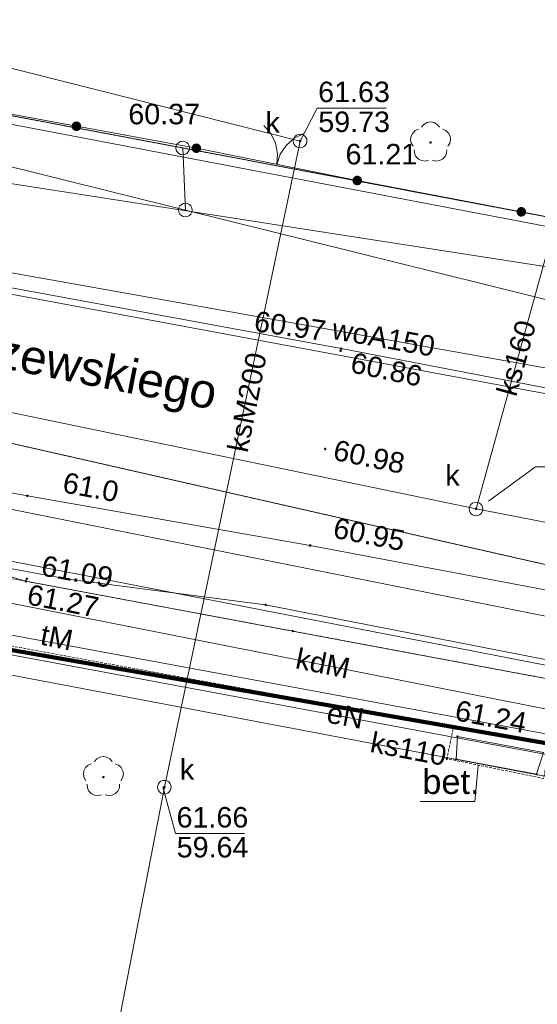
# Paper-space layout 'A-01 PLAN SYTUACYJNY' of a CAD drawing. Header units: millimetres. Extents: x 0 to 900, y 0 to 750.
# Tile 92 of 105: x 601 to 639, y 558 to 630. Entities that reach past the tile are written whole.
import ezdxf
from ezdxf.xclip import XClip

# ---------------------------------------------------------------- set-up
doc = ezdxf.new("R2010")
doc.units = ezdxf.units.MM
doc.header["$MEASUREMENT"] = 0
doc.header["$XCLIPFRAME"] = 0
for name, pattern in [('KROPK2', [1000, 50, -950]), ('PRZER1-1', [1, 0.5, -0.5]), ('PRZER2-1', [1.5, 1, -0.5]), ('PRZER3-1', [4000, 3000, -1000])]:
    doc.linetypes.add(name, pattern=pattern)
doc.layers.add('0_Nr_pióra__60', color=7, linetype='Continuous', lineweight=100, true_color=0xcbfe00)
doc.layers.add('A_mapa_Nr_pióra__2', color=8, linetype='Continuous', lineweight=13)
doc.layers.add('A_podrys', color=7, linetype='Continuous')
doc.styles.add('STYL_AUTOMATYCZNY_1', font='arial.ttf')

# ---------------------------------------------------------------- blocks, each defined once
blk = doc.blocks.new('Rysunek_3_3', base_point=(-1239.757, 488.381))
at = {"layer": 'A_mapa_Nr_pióra__2', "linetype": 'Continuous', "lineweight": 13}
for points in [[(605.23, 622.21), (605.139, 622.214), (605.05, 622.195), (604.968, 622.154), (604.901, 622.092), (604.851, 622.016), (604.823, 621.929), (604.818, 621.837), (604.837, 621.748), (604.879, 621.667), (604.94, 621.599), (605.017, 621.549), (605.104, 621.521), (605.195, 621.517), (605.285, 621.536), (605.366, 621.577), (605.434, 621.639), (605.483, 621.715), (605.511, 621.802), (605.516, 621.894), (605.497, 621.983), (605.455, 622.064), (605.394, 622.132), (605.317, 622.182)], [(605.23, 622.21), (605.139, 622.214), (605.05, 622.195), (604.968, 622.154), (604.901, 622.092), (604.851, 622.016), (604.823, 621.929), (604.818, 621.837), (604.837, 621.748), (604.879, 621.667), (604.94, 621.599), (605.017, 621.549), (605.104, 621.521), (605.195, 621.517), (605.285, 621.536), (605.366, 621.577), (605.434, 621.639), (605.483, 621.715), (605.511, 621.802), (605.516, 621.894), (605.497, 621.983), (605.455, 622.064), (605.394, 622.132), (605.317, 622.182)], [(614, 620.6), (613.909, 620.604), (613.82, 620.585), (613.738, 620.544), (613.671, 620.482), (613.621, 620.406), (613.593, 620.319), (613.588, 620.227), (613.607, 620.138), (613.649, 620.057), (613.71, 619.989), (613.787, 619.939), (613.874, 619.911), (613.965, 619.907), (614.055, 619.926), (614.136, 619.967), (614.204, 620.029), (614.253, 620.105), (614.281, 620.192), (614.286, 620.284), (614.267, 620.373), (614.225, 620.454), (614.164, 620.522), (614.087, 620.572)], [(613.847, 620.255), (613.85, 620.232), (613.859, 620.21), (613.874, 620.192), (613.892, 620.178), (613.914, 620.169), (613.937, 620.165), (613.96, 620.169), (613.982, 620.178), (614.001, 620.192), (614.015, 620.21), (614.024, 620.232), (614.027, 620.255), (614.024, 620.279), (614.015, 620.3), (614.001, 620.319), (613.982, 620.333), (613.96, 620.342), (613.937, 620.345), (613.914, 620.342), (613.892, 620.333), (613.874, 620.319), (613.859, 620.3), (613.85, 620.279)], [(621.429, 620.784), (621.432, 620.761), (621.441, 620.739), (621.455, 620.72), (621.474, 620.706), (621.495, 620.697), (621.519, 620.694), (621.542, 620.697), (621.564, 620.706), (621.582, 620.72), (621.597, 620.739), (621.606, 620.761), (621.609, 620.784), (621.606, 620.807), (621.597, 620.829), (621.582, 620.848), (621.564, 620.862), (621.542, 620.871), (621.519, 620.874), (621.495, 620.871), (621.474, 620.862), (621.455, 620.848), (621.441, 620.829), (621.432, 620.807)], [(631.057, 620.587), (631.084, 620.592), (631.11, 620.605), (631.129, 620.625), (631.142, 620.65), (631.147, 620.677), (631.142, 620.705), (631.129, 620.73), (631.11, 620.75), (631.084, 620.763), (631.057, 620.767), (631.029, 620.763), (631.004, 620.75), (630.984, 620.73), (630.971, 620.705), (630.967, 620.677), (630.971, 620.65), (630.984, 620.625), (631.004, 620.605), (631.029, 620.592)], [(625.632, 617.552), (625.723, 617.546), (625.812, 617.565), (625.894, 617.606), (625.962, 617.667), (626.012, 617.743), (626.041, 617.83), (626.046, 617.921), (626.028, 618.011), (625.987, 618.092), (625.926, 618.16), (625.85, 618.211), (625.763, 618.239), (625.672, 618.245), (625.582, 618.226), (625.5, 618.185), (625.432, 618.124), (625.382, 618.048), (625.353, 617.961), (625.348, 617.87), (625.367, 617.78), (625.408, 617.699), (625.468, 617.631), (625.545, 617.58)], [(625.607, 617.895), (625.61, 617.872), (625.619, 617.85), (625.634, 617.832), (625.652, 617.818), (625.674, 617.809), (625.697, 617.805), (625.72, 617.809), (625.742, 617.818), (625.761, 617.832), (625.775, 617.85), (625.784, 617.872), (625.787, 617.895), (625.784, 617.919), (625.775, 617.94), (625.761, 617.959), (625.742, 617.973), (625.72, 617.982), (625.697, 617.985), (625.674, 617.982), (625.652, 617.973), (625.634, 617.959), (625.619, 617.94), (625.61, 617.919)], [(637.632, 615.262), (637.723, 615.256), (637.812, 615.275), (637.894, 615.316), (637.962, 615.377), (638.012, 615.453), (638.041, 615.54), (638.046, 615.631), (638.028, 615.721), (637.987, 615.802), (637.926, 615.87), (637.85, 615.921), (637.763, 615.949), (637.672, 615.955), (637.582, 615.936), (637.5, 615.895), (637.432, 615.834), (637.382, 615.758), (637.353, 615.671), (637.348, 615.58), (637.367, 615.49), (637.408, 615.409), (637.468, 615.341), (637.545, 615.29)], [(637.632, 615.262), (637.723, 615.256), (637.812, 615.275), (637.894, 615.316), (637.962, 615.377), (638.012, 615.453), (638.041, 615.54), (638.046, 615.631), (638.028, 615.721), (637.987, 615.802), (637.926, 615.87), (637.85, 615.921), (637.763, 615.949), (637.672, 615.955), (637.582, 615.936), (637.5, 615.895), (637.432, 615.834), (637.382, 615.758), (637.353, 615.671), (637.348, 615.58), (637.367, 615.49), (637.408, 615.409), (637.468, 615.341), (637.545, 615.29)], [(624.387, 605.435), (624.39, 605.412), (624.399, 605.39), (624.414, 605.372), (624.432, 605.358), (624.454, 605.349), (624.477, 605.345), (624.5, 605.349), (624.522, 605.358), (624.541, 605.372), (624.555, 605.39), (624.564, 605.412), (624.567, 605.435), (624.564, 605.459), (624.555, 605.48), (624.541, 605.499), (624.522, 605.513), (624.5, 605.522), (624.477, 605.525), (624.454, 605.522), (624.432, 605.513), (624.414, 605.499), (624.399, 605.48), (624.39, 605.459)], [(624.427, 605.595), (624.43, 605.572), (624.439, 605.55), (624.454, 605.532), (624.472, 605.518), (624.494, 605.509), (624.517, 605.505), (624.54, 605.509), (624.562, 605.518), (624.581, 605.532), (624.595, 605.55), (624.604, 605.572), (624.607, 605.595), (624.604, 605.619), (624.595, 605.64), (624.581, 605.659), (624.562, 605.673), (624.54, 605.682), (624.517, 605.685), (624.494, 605.682), (624.472, 605.673), (624.454, 605.659), (624.439, 605.64), (624.43, 605.619)], [(623.267, 598.255), (623.27, 598.232), (623.279, 598.21), (623.294, 598.192), (623.312, 598.178), (623.334, 598.169), (623.357, 598.165), (623.38, 598.169), (623.402, 598.178), (623.421, 598.192), (623.435, 598.21), (623.444, 598.232), (623.447, 598.255), (623.444, 598.279), (623.435, 598.3), (623.421, 598.319), (623.402, 598.333), (623.38, 598.342), (623.357, 598.345), (623.334, 598.342), (623.312, 598.333), (623.294, 598.319), (623.279, 598.3), (623.27, 598.279)], [(601.487, 594.835), (601.49, 594.812), (601.499, 594.79), (601.514, 594.772), (601.532, 594.758), (601.554, 594.749), (601.577, 594.745), (601.6, 594.749), (601.622, 594.758), (601.641, 594.772), (601.655, 594.79), (601.664, 594.812), (601.667, 594.835), (601.664, 594.859), (601.655, 594.88), (601.641, 594.899), (601.622, 594.913), (601.6, 594.922), (601.577, 594.925), (601.554, 594.922), (601.532, 594.913), (601.514, 594.899), (601.499, 594.88), (601.49, 594.859)], [(634.296, 593.869), (634.299, 593.845), (634.308, 593.824), (634.322, 593.805), (634.341, 593.791), (634.363, 593.782), (634.386, 593.779), (634.409, 593.782), (634.431, 593.791), (634.45, 593.805), (634.464, 593.824), (634.473, 593.845), (634.476, 593.869), (634.473, 593.892), (634.464, 593.914), (634.45, 593.932), (634.431, 593.946), (634.409, 593.955), (634.386, 593.959), (634.363, 593.955), (634.341, 593.946), (634.322, 593.932), (634.308, 593.914), (634.299, 593.892)], [(622.167, 591.195), (622.17, 591.172), (622.179, 591.15), (622.194, 591.132), (622.212, 591.118), (622.234, 591.109), (622.257, 591.105), (622.28, 591.109), (622.302, 591.118), (622.321, 591.132), (622.335, 591.15), (622.344, 591.172), (622.347, 591.195), (622.344, 591.219), (622.335, 591.24), (622.321, 591.259), (622.302, 591.273), (622.28, 591.282), (622.257, 591.285), (622.234, 591.282), (622.212, 591.273), (622.194, 591.259), (622.179, 591.24), (622.17, 591.219)], [(601.387, 588.575), (601.39, 588.552), (601.399, 588.53), (601.414, 588.512), (601.432, 588.498), (601.454, 588.489), (601.477, 588.485), (601.5, 588.489), (601.522, 588.498), (601.541, 588.512), (601.555, 588.53), (601.564, 588.552), (601.567, 588.575), (601.564, 588.599), (601.555, 588.62), (601.541, 588.639), (601.522, 588.653), (601.5, 588.662), (601.477, 588.665), (601.454, 588.662), (601.432, 588.653), (601.414, 588.639), (601.399, 588.62), (601.39, 588.599)], [(601.447, 588.755), (601.45, 588.732), (601.459, 588.71), (601.474, 588.692), (601.492, 588.678), (601.514, 588.669), (601.537, 588.665), (601.56, 588.669), (601.582, 588.678), (601.601, 588.692), (601.615, 588.71), (601.624, 588.732), (601.627, 588.755), (601.624, 588.779), (601.615, 588.8), (601.601, 588.819), (601.582, 588.833), (601.56, 588.842), (601.537, 588.845), (601.514, 588.842), (601.492, 588.833), (601.474, 588.819), (601.459, 588.8), (601.45, 588.779)], [(632.647, 577.915), (632.65, 577.892), (632.659, 577.87), (632.674, 577.852), (632.692, 577.838), (632.714, 577.829), (632.737, 577.825), (632.76, 577.829), (632.782, 577.838), (632.801, 577.852), (632.815, 577.87), (632.824, 577.892), (632.827, 577.915), (632.824, 577.939), (632.815, 577.96), (632.801, 577.979), (632.782, 577.993), (632.76, 578.002), (632.737, 578.005), (632.714, 578.002), (632.692, 577.993), (632.674, 577.979), (632.659, 577.96), (632.65, 577.939)], [(607.137, 574.165), (607.165, 574.17), (607.19, 574.183), (607.21, 574.203), (607.223, 574.228), (607.227, 574.255), (607.223, 574.283), (607.21, 574.308), (607.19, 574.328), (607.165, 574.341), (607.137, 574.345), (607.109, 574.341), (607.084, 574.328), (607.064, 574.308), (607.052, 574.283), (607.047, 574.255), (607.052, 574.228), (607.064, 574.203), (607.084, 574.183), (607.109, 574.17)], [(611.507, 573.515), (611.51, 573.492), (611.519, 573.47), (611.534, 573.452), (611.552, 573.438), (611.574, 573.429), (611.597, 573.425), (611.62, 573.429), (611.642, 573.438), (611.661, 573.452), (611.675, 573.47), (611.684, 573.492), (611.687, 573.515), (611.684, 573.539), (611.675, 573.56), (611.661, 573.579), (611.642, 573.593), (611.62, 573.602), (611.597, 573.605), (611.574, 573.602), (611.552, 573.593), (611.534, 573.579), (611.519, 573.56), (611.51, 573.539)]]:
    blk.add_hatch(color=8, dxfattribs=at).paths.add_polyline_path(points)
at = {"layer": '0_Nr_pióra__60', "color": 60, "linetype": 'Continuous', "lineweight": 100, "ltscale": 0.2, "true_color": 0xcbfe00, "flags": 128}
blk.add_lwpolyline([(486.18, 603.451), (711.659, 564.161), (717.884, 453.783), (730.017, 232.355), (621.617, 226.035), (540.957, 240.915), (518.757, 242.155), (516.177, 189.075), (497.662, 185.339), (465.457, 189.575), (468.057, 245.175), (273.097, 254.535), (153.037, 277.335), (147.954, 279.476), (156.418, 401.095), (165.669, 534.017), (166.587, 571.876), (178.647, 571.577), (179.186, 591.797), (167.425, 603.836), (168.104, 630.336), (172.183, 653.996), (181.402, 660.436)], close=True, dxfattribs=at)
at = {"layer": 'A_mapa_Nr_pióra__2', "color": 8, "linetype": 'Continuous', "lineweight": 13, "ltscale": 0.2, "flags": 128}
for points in [[(474.899, 745.1), (479.277, 658.725), (479.837, 646.895), (480.937, 640.515), (484.017, 635.495), (488.717, 631.555), (493.757, 629.515), (542.037, 620.675), (580.317, 613.595), (588.477, 612.235), (624.517, 605.595), (673.157, 596.235), (686.817, 593.695), (687.777, 593.495), (726.057, 586.275), (737.877, 584.515)], [(477.462, 745.1), (479.044, 717.762), (481.492, 688.031), (480.855, 645.146), (483.949, 643.745), (505.605, 639.333), (514.476, 636.735), (590.267, 622.51), (595.474, 621.53), (595.733, 622.906), (710.328, 601.015), (773.167, 589.097)], [(172.469, 672.372), (173.773, 673.995), (172.948, 669.673), (316.031, 642.363), (316.481, 644.72), (359.621, 636.486), (480.678, 613.461), (498.878, 609.804), (659.899, 578.459)], [(672.988, 601.304), (673.598, 606.286), (579.921, 620.851), (510.233, 634.698), (398.365, 656.05), (363.367, 662.705), (326.625, 669.902)], [(532.497, 643.275), (621.519, 620.784)], [(763.478, 547.71), (746.835, 572.703), (684.883, 584.081), (634.386, 593.869), (567.797, 607.672), (488.892, 624.142), (469.42, 628.2)], [(533.139, 624.449), (551.118, 619.914), (585.477, 613.795), (669.537, 598.839), (683.917, 600.08)], [(596.397, 623.475), (613.937, 620.255)], [(621.519, 620.784), (622.764, 623.182), (627.804, 623.182)], [(618.858, 621.918), (619.373, 621.328), (619.718, 620.625), (619.87, 619.857), (619.817, 619.075)], [(629.785, 620.409), (629.647, 620.629), (629.594, 620.884), (629.63, 621.141), (629.752, 621.37), (629.945, 621.545), (630.186, 621.642)], [(630.408, 621.804), (630.576, 622.003), (630.801, 622.132), (631.057, 622.177), (631.313, 622.132), (631.538, 622.003), (631.705, 621.804)], [(631.928, 621.642), (632.168, 621.545), (632.361, 621.37), (632.483, 621.141), (632.52, 620.884), (632.466, 620.629), (632.329, 620.409)], [(619.817, 619.075), (620.07, 619.817), (620.506, 620.467), (621.096, 620.982), (621.799, 621.328)], [(621.519, 620.784), (611.597, 573.515)], [(625.697, 617.895), (613.937, 620.255)], [(630.919, 619.385), (630.667, 619.322), (630.408, 619.35), (630.175, 619.464), (629.994, 619.651), (629.888, 619.888), (629.87, 620.147)], [(632.244, 620.147), (632.225, 619.888), (632.119, 619.651), (631.938, 619.464), (631.705, 619.35), (631.446, 619.322), (631.194, 619.385)], [(674.977, 608.455), (673.697, 608.715), (672.857, 608.895), (649.697, 613.315), (625.697, 617.895)], [(634.386, 593.869), (640.449, 615.785)], [(545.197, 605.075), (584.497, 593.215), (595.717, 590.155), (598.497, 589.435), (601.477, 588.575), (620.977, 584.935), (674.257, 574.955)], [(832.778, 551.906), (748.358, 556.223), (700.019, 566.221), (584.839, 587.516), (496.46, 604.112), (463.62, 607.33)], [(490.66, 605.272), (500.4, 601.572), (514.12, 598.073), (661.399, 570.159), (719.299, 560.701), (744.378, 557.702), (746.378, 556.523)], [(895.1, 563.249), (886.917, 562.776), (827.911, 560.55), (768.36, 563.609), (711.878, 572.328), (657.379, 582.428), (598.852, 594.153), (536.009, 605.148)], [(782.958, 560.084), (775.058, 560.564), (771.358, 560.203), (766.978, 561.423), (753.018, 562.263), (752.338, 557.643), (745.578, 556.703), (730.019, 559.102), (721.919, 561.782), (722.738, 567.642), (708.318, 570.661), (675.498, 575.8), (618.999, 586.857), (604.559, 588.737), (549.679, 598.854)], [(748.981, 558.22), (704.491, 565.009), (649.037, 577.355), (550.057, 596.935), (548.997, 597.135)], [(635.294, 594.447), (638.723, 596.939), (643.763, 596.939)], [(895.1, 564.071), (886.357, 563.555), (873.317, 562.895), (851.477, 562.095), (825.537, 562.175), (801.937, 562.635), (769.617, 564.315), (767.117, 565.415), (761.037, 564.315), (726.797, 568.835), (713.877, 572.075), (712.557, 562.675), (655.497, 572.935), (594.077, 584.375), (582.577, 586.635)], [(606.489, 575.382), (606.656, 575.581), (606.881, 575.71), (607.137, 575.755), (607.393, 575.71), (607.618, 575.581), (607.786, 575.382)], [(605.865, 573.987), (605.728, 574.207), (605.674, 574.462), (605.711, 574.719), (605.833, 574.948), (606.025, 575.123), (606.266, 575.22)], [(608.008, 575.22), (608.249, 575.123), (608.442, 574.948), (608.564, 574.719), (608.6, 574.462), (608.546, 574.207), (608.409, 573.987)], [(634.55, 575.084), (634.289, 572.477), (630.289, 572.477)], [(611.597, 573.515), (596.709, 496.999), (593.53, 478.552)], [(607, 572.963), (606.747, 572.9), (606.489, 572.928), (606.256, 573.042), (606.075, 573.229), (605.969, 573.466), (605.95, 573.725)], [(608.324, 573.725), (608.305, 573.466), (608.199, 573.229), (608.019, 573.042), (607.785, 572.928), (607.527, 572.9), (607.275, 572.963)], [(611.496, 573.534), (612.413, 570.116), (617.453, 570.116)]]:
    blk.add_lwpolyline(points, dxfattribs=at)
at = {"layer": 'A_mapa_Nr_pióra__2', "color": 8, "linetype": 'PRZER1-1', "lineweight": 13, "ltscale": 0.2, "flags": 128}
for points in [[(649.577, 613.338), (612.937, 620.277), (590.637, 624.476), (616.211, 733.456), (670.792, 703.999)], [(172.183, 653.996), (181.402, 660.436), (278.748, 642.235), (486.18, 603.451), (711.659, 564.161), (711.118, 573.521), (576.198, 604.175), (485.179, 623.131), (484.138, 643.651), (484.098, 644.531), (449.997, 650.935), (352.198, 669.302), (351.082, 669.512), (330.334, 673.408), (315.559, 676.183), (306.081, 677.963), (299.216, 679.252), (262.916, 686.068), (249.859, 688.52), (235.099, 691.279), (189.14, 699.897), (180.784, 701.378), (161.26, 705.495), (159.621, 696.615), (155.662, 674.935), (152.723, 658.235), (148.164, 632.295), (147.186, 592.335), (146.687, 572.355), (145.907, 540.323), (161.935, 535.208), (165.669, 534.017), (166.587, 571.876), (178.647, 571.577), (179.186, 591.797), (167.425, 603.836), (168.104, 630.336)], [(396.461, 198.683), (318.142, 209.02), (144.644, 231.921), (147.954, 279.476), (156.418, 401.095), (165.669, 534.017), (166.587, 571.876), (178.647, 571.577), (179.186, 591.797), (167.425, 603.836), (168.104, 630.336), (172.183, 653.996), (181.402, 660.436), (278.748, 642.235), (486.18, 603.451), (711.659, 564.161), (717.884, 453.783), (730.017, 232.355), (516.177, 189.075), (497.662, 185.339)]]:
    blk.add_lwpolyline(points, close=True, dxfattribs=at)
at = {"layer": 'A_mapa_Nr_pióra__2', "color": 8, "linetype": 'Continuous', "lineweight": 13, "ltscale": 0.2, "flags": 128}
for points in [[(612.937, 620.277), (649.577, 613.338), (670.792, 703.999), (616.211, 733.456), (590.637, 624.476)], [(486.18, 603.451), (711.659, 564.161), (717.884, 453.783), (730.017, 232.355), (621.617, 226.035), (540.957, 240.915), (518.757, 242.155), (516.177, 189.075), (497.662, 185.339), (465.457, 189.575), (468.057, 245.175), (273.097, 254.535), (153.037, 277.335), (147.954, 279.476), (156.418, 401.095), (165.669, 534.017), (166.587, 571.876), (178.647, 571.577), (179.186, 591.797), (167.425, 603.836), (168.104, 630.336), (172.183, 653.996), (181.402, 660.436)], [(613.137, 615.737), (612.937, 620.277), (590.637, 624.476), (531.747, 635.495), (484.098, 644.531), (484.138, 643.651), (583.817, 623.016)], [(576.198, 604.175), (485.179, 623.131), (484.138, 643.651), (583.817, 623.016), (613.137, 615.737), (710.125, 591.659), (809.691, 560.319), (843.777, 549.695), (842.117, 549.275), (792.177, 547.255), (786.298, 548.324), (731.438, 566.702), (711.118, 573.521)], [(711.659, 564.161), (711.118, 573.521), (576.198, 604.175), (485.179, 623.131), (486.18, 603.451)], [(621.519, 621.284), (621.648, 621.267), (621.769, 621.217), (621.872, 621.138), (621.952, 621.034), (622.002, 620.913), (622.019, 620.784), (622.002, 620.655), (621.952, 620.534), (621.872, 620.43), (621.769, 620.351), (621.648, 620.301), (621.519, 620.284), (621.389, 620.301), (621.269, 620.351), (621.165, 620.43), (621.086, 620.534), (621.036, 620.655), (621.019, 620.784), (621.036, 620.913), (621.086, 621.034), (621.165, 621.138), (621.269, 621.217), (621.389, 621.267)], [(612.937, 620.777), (613.091, 620.752), (613.231, 620.681), (613.341, 620.571), (613.412, 620.431), (613.437, 620.277), (613.412, 620.122), (613.341, 619.983), (613.231, 619.872), (613.091, 619.801), (612.937, 619.777), (612.782, 619.801), (612.643, 619.872), (612.532, 619.983), (612.461, 620.122), (612.437, 620.277), (612.461, 620.431), (612.532, 620.571), (612.643, 620.681), (612.782, 620.752)], [(809.691, 560.319), (808.396, 587.745), (773.316, 589.883), (710.477, 601.801), (649.577, 613.338), (612.937, 620.277), (613.137, 615.737), (710.125, 591.659)], [(613.137, 616.237), (613.292, 616.212), (613.431, 616.141), (613.542, 616.031), (613.613, 615.891), (613.637, 615.737), (613.613, 615.582), (613.542, 615.443), (613.431, 615.332), (613.292, 615.261), (613.137, 615.237), (612.983, 615.261), (612.843, 615.332), (612.733, 615.443), (612.662, 615.582), (612.637, 615.737), (612.662, 615.891), (612.733, 616.031), (612.843, 616.141), (612.983, 616.212)], [(634.386, 594.369), (634.515, 594.352), (634.636, 594.302), (634.739, 594.222), (634.819, 594.119), (634.869, 593.998), (634.886, 593.869), (634.869, 593.739), (634.819, 593.619), (634.739, 593.515), (634.636, 593.436), (634.515, 593.386), (634.386, 593.369), (634.257, 593.386), (634.136, 593.436), (634.032, 593.515), (633.953, 593.619), (633.903, 593.739), (633.886, 593.869), (633.903, 593.998), (633.953, 594.119), (634.032, 594.222), (634.136, 594.302), (634.257, 594.352)], [(604.514, 588.721), (604.514, 588.753), (604.543, 588.782), (604.575, 588.782), (604.604, 588.753), (604.604, 588.721), (604.575, 588.692), (604.543, 588.692)], [(618.954, 586.841), (618.954, 586.873), (618.983, 586.902), (619.015, 586.902), (619.044, 586.873), (619.044, 586.841), (619.015, 586.812), (618.983, 586.812)], [(620.932, 584.92), (620.932, 584.951), (620.961, 584.98), (620.993, 584.98), (621.022, 584.951), (621.022, 584.92), (620.993, 584.89), (620.961, 584.89)], [(633.037, 577.215), (639.317, 576.055), (638.817, 574.455), (632.937, 575.555)], [(632.992, 577.2), (632.992, 577.231), (633.021, 577.26), (633.053, 577.26), (633.082, 577.231), (633.082, 577.2), (633.053, 577.17), (633.021, 577.17)], [(632.212, 575.58), (632.212, 575.611), (632.241, 575.64), (632.273, 575.64), (632.302, 575.611), (632.302, 575.58), (632.273, 575.55), (632.241, 575.55)], [(632.892, 575.54), (632.892, 575.571), (632.921, 575.6), (632.953, 575.6), (632.982, 575.571), (632.982, 575.54), (632.953, 575.51), (632.921, 575.51)], [(638.772, 574.44), (638.772, 574.471), (638.801, 574.5), (638.833, 574.5), (638.862, 574.471), (638.862, 574.44), (638.833, 574.41), (638.801, 574.41)], [(611.597, 574.015), (611.727, 573.998), (611.847, 573.948), (611.951, 573.869), (612.03, 573.765), (612.08, 573.645), (612.097, 573.515), (612.08, 573.386), (612.03, 573.265), (611.951, 573.162), (611.847, 573.082), (611.727, 573.033), (611.597, 573.015), (611.468, 573.033), (611.347, 573.082), (611.244, 573.162), (611.164, 573.265), (611.114, 573.386), (611.097, 573.515), (611.114, 573.645), (611.164, 573.765), (611.244, 573.869), (611.347, 573.948), (611.468, 573.998)]]:
    blk.add_lwpolyline(points, close=True, dxfattribs=at)
at = {"layer": 'A_mapa_Nr_pióra__2', "color": 8, "linetype": 'KROPK2', "lineweight": 13, "ltscale": 0.2, "flags": 128}
for points in [[(895.1, 510.771), (874.039, 518.528), (863.879, 522.307), (853.017, 526.255), (845.057, 528.775), (792.277, 545.455), (786.298, 548.324), (731.438, 566.702), (711.118, 573.521), (576.198, 604.175), (485.179, 623.131), (484.138, 643.651), (484.098, 644.531), (449.997, 650.935), (352.198, 669.302), (306.081, 677.963), (249.859, 688.52), (235.099, 691.279), (189.14, 699.897), (180.784, 701.378), (161.26, 705.495), (159.621, 696.615), (155.662, 674.935), (152.723, 658.235), (148.164, 632.295), (147.186, 592.335), (146.687, 572.355), (145.907, 540.323), (82.849, 560.452), (29.9, 577.346)], [(29.9, 577.346), (82.849, 560.452), (145.907, 540.323), (146.687, 572.355), (147.186, 592.335), (148.164, 632.295), (152.723, 658.235), (155.662, 674.935), (159.621, 696.615), (161.26, 705.495), (180.784, 701.378), (189.14, 699.897), (235.099, 691.279), (249.859, 688.52), (306.081, 677.963), (352.198, 669.302), (449.997, 650.935), (484.098, 644.531), (484.138, 643.651), (485.179, 623.131), (576.198, 604.175), (711.118, 573.521), (711.659, 564.161), (717.884, 453.783), (730.017, 232.355), (734.411, 157.472)]]:
    blk.add_lwpolyline(points, dxfattribs=at)
at = {"layer": 'A_mapa_Nr_pióra__2', "color": 8, "linetype": 'PRZER1-1', "lineweight": 13, "ltscale": 0.2, "flags": 128}
blk.add_lwpolyline([(895.1, 552.298), (882.637, 551.628), (872.778, 540.387), (874.039, 518.528), (863.879, 522.307), (853.017, 526.255), (852.457, 537.915), (842.117, 549.275), (792.177, 547.255), (786.298, 548.324), (731.438, 566.702), (711.118, 573.521), (576.198, 604.175), (485.179, 623.131), (484.138, 643.651), (484.098, 644.531), (531.747, 635.495), (590.637, 624.476), (612.937, 620.277), (649.577, 613.338), (710.477, 601.801), (773.316, 589.883), (808.396, 587.745), (892.615, 592.428), (895.1, 592.557)], dxfattribs=at)
at = {"layer": 'A_mapa_Nr_pióra__2', "color": 8, "linetype": 'PRZER3-1', "lineweight": 13, "ltscale": 0.2, "flags": 128}
for points in [[(679.858, 594.776), (529.002, 622.847), (493.755, 629.505)], [(512.357, 596.355), (514.277, 600.875), (516.837, 604.235), (519.777, 606.515), (523.097, 608.035), (526.557, 608.435), (532.017, 607.575), (540.057, 606.155), (601.577, 594.835), (622.257, 591.195), (674.937, 581.235)]]:
    blk.add_lwpolyline(points, dxfattribs=at)
at = {"layer": 'A_mapa_Nr_pióra__2', "color": 8, "linetype": 'PRZER2-1', "lineweight": 13, "ltscale": 0.2, "flags": 128}
blk.add_lwpolyline([(516.417, 595.095), (515.177, 595.455), (512.457, 596.215), (514.137, 601.055), (516.757, 604.235), (528.997, 601.875), (531.157, 603.535), (532.017, 607.735), (540.017, 606.295), (539.137, 602.175), (540.437, 599.755), (583.857, 591.755), (601.477, 588.575), (620.977, 584.935), (674.257, 574.955), (730.097, 564.455), (730.917, 559.695), (730.397, 554.835), (727.057, 554.855), (726.137, 554.855), (726.077, 558.615), (725.297, 560.155), (724.077, 560.795), (679.837, 569.055), (639.737, 576.495), (639.317, 574.155), (632.257, 575.595), (632.737, 577.915), (582.877, 587.055), (520.377, 598.755), (518.357, 598.455), (517.197, 596.995)], close=True, dxfattribs=at)
at = {"layer": 'A_mapa_Nr_pióra__2', "color": 8, "linetype": 'Continuous', "lineweight": 13, "attachment_point": 7, "style": 'STYL_AUTOMATYCZNY_1'}
for s, insert, char_height in [('\\A1;{\\pql;\\fArial|b0|i0|c238|p0;\\W1.000000;61.63}', (622.842, 623.609), 1.5), ('\\A1;{\\pql;\\fArial|b0|i0|c238|p0;\\W1.000000;60.37}', (608.962, 621.986), 1.5), ('\\A1;{\\pql;\\fArial|b0|i0|c238|p0;\\W1.000000;k}', (618.99, 621.392), 1.5), ('\\A1;{\\pql;\\fArial|b0|i0|c238|p0;\\W1.000000;59.73}', (622.851, 621.419), 1.5), ('\\A1;{\\pql;\\fArial|b0|i0|c238|p0;\\W1.000000;61.21}', (624.843, 619.053), 1.5), ('\\A1;{\\pql;\\fArial|b0|i0|c238|p0;\\W1.000000;k}', (632.139, 595.583), 1.5), ('\\A1;{\\pql;\\fArial|b0|i0|c238|p0;\\W1.000000;k}', (612.732, 574.062), 1.5), ('\\A1;{\\pql;\\fArial|b0|i0|c238|p0;\\W1.000000;bet.}', (630.453, 572.992), 1.8), ('\\A1;{\\pql;\\fArial|b0|i0|c238|p0;\\W1.000000;61.66}', (612.491, 570.543), 1.5), ('\\A1;{\\pql;\\fArial|b0|i0|c238|p0;\\W1.000000;59.64}', (612.5, 568.353), 1.5)]:
    blk.add_mtext(s, dxfattribs=dict(at, insert=insert, char_height=char_height))
for s, insert, char_height, rotation in [('\\A1;{\\pql;\\fArial|b0|i0|c238|p0;\\W1.000000;60.97}', (618.086, 606.861), 1.5, 351.90395), ('\\A1;{\\pql;\\fArial|b0|i0|c238|p0;\\W1.000000;Kraszewskiego}', (591.972, 604.927), 2.5, 348.84534), ('\\A1;{\\pql;\\fArial|b0|i0|c238|p0;\\W1.000000;woA150}', (623.765, 606.306), 1.5, 349.91128), ('\\A1;{\\pql;\\fArial|b0|i0|c238|p0;\\W1.000000;ks160}', (637.331, 602.012), 1.5, 74.53532), ('\\A1;{\\pql;\\fArial|b0|i0|c238|p0;\\W1.000000;ksM200}', (617.694, 597.925), 1.5, 78.85303), ('\\A1;{\\pql;\\fArial|b0|i0|c238|p0;\\W1.000000;60.86}', (625.115, 603.858), 1.5, 348.24275), ('\\A1;{\\pql;\\fArial|b0|i0|c238|p0;\\W1.000000;60.98}', (623.85, 597.46), 1.5, 348.43847), ('\\A1;{\\pql;\\fArial|b0|i0|c238|p0;\\W1.000000;61.0}', (604.075, 595.077), 1.5, 349.49734), ('\\A1;{\\pql;\\fArial|b0|i0|c238|p0;\\W1.000000;60.95}', (623.85, 591.762), 1.5, 348.97312), ('\\A1;{\\pql;\\fArial|b0|i0|c238|p0;\\W1.000000;61.09}', (602.511, 588.995), 1.5, 349.74573), ('\\A1;{\\pql;\\fArial|b0|i0|c238|p0;\\W1.000000;61.27}', (601.468, 586.884), 1.5, 349.05323), ('\\A1;{\\pql;\\fArial|b0|i0|c238|p0;\\W1.000000;tM}', (602.44, 583.948), 1.5, 348.4721), ('\\A1;{\\pql;\\fArial|b0|i0|c238|p0;\\W1.000000;kdM}', (621.099, 582.211), 1.5, 348.58365), ('\\A1;{\\pql;\\fArial|b0|i0|c238|p0;\\W1.000000;eN}', (623.378, 578.24), 1.5, 349.44908), ('\\A1;{\\pql;\\fArial|b0|i0|c238|p0;\\W1.000000;61.24}', (632.759, 578.405), 1.5, 349.39687), ('\\A1;{\\pql;\\fArial|b0|i0|c238|p0;\\W1.000000;ks110}', (626.562, 576.083), 1.5, 349.2681)]:
    blk.add_mtext(s, dxfattribs=dict(at, insert=insert, char_height=char_height, rotation=rotation))

psp = doc.layouts.new('A-01 PLAN SYTUACYJNY')

# ---------------------------------------------------------------- block references
at = {"layer": 'A_podrys', "color": 37, "linetype": 'Continuous', "lineweight": 5, "true_color": 0x656532}
ref = psp.add_blockref('Rysunek_3_3', (-1239.757, 488.381), dxfattribs=at)
XClip(ref).set_block_clipping_path([(29.90003743, 157.4723136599), (895.1, 745.1)])

doc.saveas('drawing.dxf')
